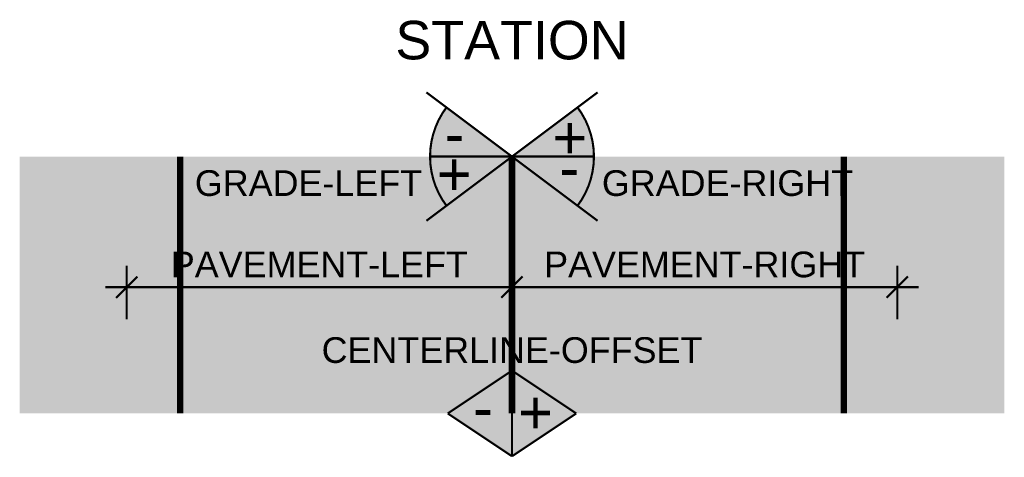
# Model space of a CAD drawing. Header units: inches. Extents: x -11.5 to 11.5, y -4 to 6.2.
import ezdxf
from ezdxf.enums import TextEntityAlignment as Align

# ---------------------------------------------------------------- set-up
doc = ezdxf.new("R2010")
doc.units = ezdxf.units.IN
doc.header["$MEASUREMENT"] = 0
doc.linetypes.add('ACAD_ISO03W100', pattern=[30, 12, -18])
doc.styles.add('a', font='ARIAL.TTF')

msp = doc.modelspace()

# ---------------------------------------------------------------- hatches: boundary and pattern name
for color, points in [(5, [(-1.531, 4.149), (0, 3), (-1.914, 3, -0.162278)]), (1, [(1.531, 4.149), (0, 3), (1.914, 3, 0.162278)]), (1, [(-1.914, 3), (0, 3), (-1.531, 1.851, -0.162278)]), (5, [(1.914, 3), (0, 3), (1.531, 1.851, 0.162278)]), (5, [(-1.5, -3), (0, -2), (0, -4)]), (1, [(0, -2), (1.5, -3), (0, -4)])]:
    msp.add_hatch(color=color).paths.add_polyline_path(points)

# ---------------------------------------------------------------- linework, layer by layer
at = {"color": 2, "const_width": 0.05}
for points in [[(0, 3), (-2, 4.5)], [(0, 3), (2, 4.5)], [(0, 3), (-2, 1.5)], [(0, 3), (-1.914, 3)], [(0, 3), (2, 1.5)], [(0, 3), (1.914, 3)]]:
    msp.add_lwpolyline(points, dxfattribs=at)
for points in [[(-1.531, 1.851, -0.333333), (-1.531, 4.149)], [(1.531, 1.851, 0.333333), (1.531, 4.149)]]:
    msp.add_lwpolyline(points, format="xyb", dxfattribs=at)
at = {"color": 254, "const_width": 0.15}
for points in [[(-7.75, -3), (-7.75, 3)], [(7.75, -3), (7.75, 3)]]:
    msp.add_lwpolyline(points, dxfattribs=at)
at = {"color": 254, "linetype": 'ACAD_ISO03W100', "ltscale": 0.1, "const_width": 0.15}
msp.add_lwpolyline([(0, -3), (0, 3)], dxfattribs=at)
at = {"color": 1, "const_width": 0.05}
for points in [[(-9, 0.45), (-9, -0.8)], [(0, 0.45), (0, -0.8)], [(9, 0.45), (9, -0.8)], [(-9.25, -0.3), (-8.75, 0.2)], [(-0.25, -0.3), (0.25, 0.2)], [(8.75, -0.3), (9.25, 0.2)], [(-9.5, -0.05), (9.5, -0.05)]]:
    msp.add_lwpolyline(points, dxfattribs=at)
at = {"color": 4, "const_width": 0.05}
for points in [[(-1.5, -3), (0, -2)], [(0, -2), (0, -4)], [(0, -2), (1.5, -3)], [(0, -4), (-1.5, -3)], [(1.5, -3), (0, -4)]]:
    msp.add_lwpolyline(points, dxfattribs=at)
at = {"color": 3}
for points in [[(-11.5, 3), (-11.5, -3), (-9, 3), (-9, -3)], [(9, 3), (9, -3), (11.5, 3), (11.5, -3)]]:
    msp.add_solid(points, dxfattribs=at)
at = {"color": 253}
for points in [[(-9, -3), (-9, 3), (0, -3), (0, 3)], [(0, -3), (0, 3), (9, -3), (9, 3)]]:
    msp.add_solid(points, dxfattribs=at)

# ---------------------------------------------------------------- texts
at = {"color": 2, "style": 'a'}
for s, p in [('+', (0.941, 2.945)), ('-', (-1.575, 3.036)), ('+', (-1.757, 2.094)), ('-', (1.109, 2.24))]:
    msp.add_text(s, height=1, dxfattribs=at).set_placement(p)
at = {"color": 4, "style": 'a'}
for s, p in [('+', (0.142, -3.473)), ('-', (-0.91, -3.366))]:
    msp.add_text(s, height=1, dxfattribs=at).set_placement(p)
at = {"style": 'a'}
msp.add_attdef('STATION', text='0+000.00', height=0.9, dxfattribs=at).set_placement((0, 5), align=Align.BOTTOM_CENTER)
at = {"color": 2, "style": 'a'}
msp.add_attdef('GRADE-LEFT', text='0.0', height=0.6, dxfattribs=at).set_placement((-2.1, 1.9), align=Align.BOTTOM_RIGHT)
msp.add_attdef('GRADE-RIGHT', text='0.0', height=0.6, dxfattribs=at).set_placement((2.1, 1.9), align=Align.BOTTOM_LEFT)
at = {"color": 1, "style": 'a'}
for tag, p in [('PAVEMENT-LEFT', (-4.5, 0)), ('PAVEMENT-RIGHT', (4.5, 0))]:
    msp.add_attdef(tag, text='0.0', height=0.6, dxfattribs=at).set_placement(p, align=Align.BOTTOM_CENTER)
at = {"color": 4, "style": 'a'}
msp.add_attdef('CENTERLINE-OFFSET', text='0.0', height=0.6, dxfattribs=at).set_placement((0, -2), align=Align.BOTTOM_CENTER)

doc.saveas('drawing.dxf')
